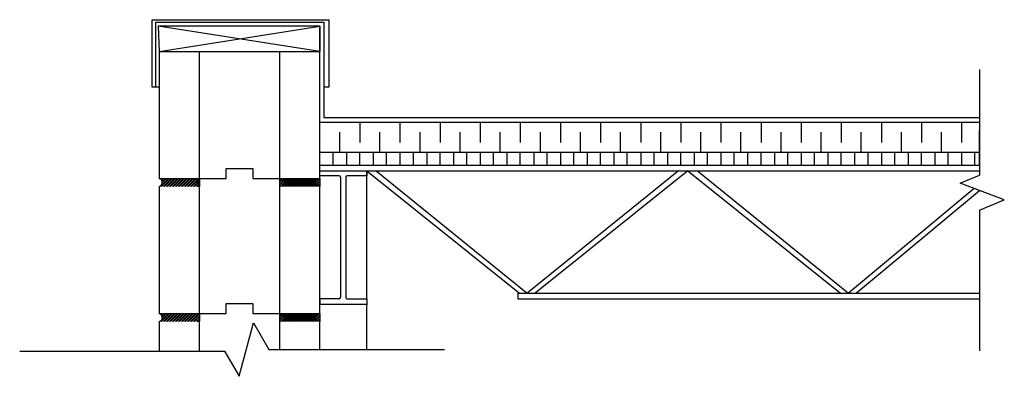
# Model space of a CAD drawing. Extents: x -8161 to 38956, y 80 to 6396.
# Tile 12 of 14: x 31079 to 32552, y 5537 to 6071. Entities that reach past the tile are written whole.
import ezdxf

# ---------------------------------------------------------------- set-up
doc = ezdxf.new("R2010")
doc.units = 0
for name, color, linetype in [('ACIER', 6, 'CONTINUOUS'), ('BOIS', 2, 'CONTINUOUS'), ('DIVISION', 211, 'CONTINUOUS'), ('FINITION', 5, 'CONTINUOUS'), ('ISOBLOC', 3, 'CONTINUOUS'), ('ISOLANT', 9, 'CONTINUOUS'), ('MEMBRANNE TOIT', 130, 'CONTINUOUS'), ('MORTIER', 8, 'CONTINUOUS')]:
    doc.layers.add(name, color=color, linetype=linetype)
pattern_1 = [(45, (27284.1784, 4126.1138), (-2.245064, 2.245064), []), (45, (27284.1784, 4127.7013), (-2.245064, 2.245064), [])]

msp = doc.modelspace()

# ---------------------------------------------------------------- hatches: boundary and pattern name
at = {"layer": 'MORTIER'}
h = msp.add_hatch(dxfattribs=at)
h.set_pattern_fill('STEEL', color=256, style=0)
h.set_pattern_definition(pattern_1)
h.paths.add_polyline_path([(31528.1, 5821.1), (31528.1, 5833.1), (31468.1, 5833.1), (31468.1, 5821.1)])
h.paths.add_polyline_path([(31288.1, 5833.1, -0.746287), (31288.1, 5821.1), (31348.1, 5821.1), (31348.1, 5833.1)])
h = msp.add_hatch(dxfattribs=at)
h.set_pattern_fill('STEEL', color=256, style=0)
h.set_pattern_definition(pattern_1)
h.paths.add_polyline_path([(31528.1, 5821.1), (31528.1, 5833.1), (31468.1, 5833.1), (31468.1, 5821.1)])
h.paths.add_polyline_path([(31288.1, 5833.1, -0.746287), (31288.1, 5821.1), (31348.1, 5821.1), (31348.1, 5833.1)])
h = msp.add_hatch(dxfattribs=at)
h.set_pattern_fill('STEEL', color=256, style=0)
h.set_pattern_definition([(45, (27284.1784, 3924.1138), (-2.245064, 2.245064), []), (45, (27284.1784, 3925.7013), (-2.245064, 2.245064), [])])
h.paths.add_polyline_path([(31528.1, 5619.1), (31528.1, 5631.1), (31468.1, 5631.1), (31468.1, 5619.1)])
h.paths.add_polyline_path([(31288.1, 5631.1, -0.746287), (31288.1, 5619.1), (31348.1, 5619.1), (31348.1, 5631.1)])

# ---------------------------------------------------------------- linework, layer by layer
at = {"layer": 'ACIER'}
for p, q in [((32514.7, 5852.8), (32514.7, 5905.2)), ((32514.7, 5852.8), (32514.7, 5905.2)), ((32514.7, 5852.8), (32514.7, 5905.2)), ((31528.1, 5872.4), (32514.7, 5872.4)), ((31528.1, 5872.4), (32514.7, 5872.4)), ((31528.1, 5872.4), (32514.7, 5872.4)), ((31548.1, 5852.8), (31548.1, 5872.4)), ((31548.1, 5872.4), (31568.1, 5872.4)), ((31548.1, 5852.8), (31548.1, 5872.4)), ((31548.1, 5872.4), (31568.1, 5872.4)), ((31548.1, 5852.8), (31548.1, 5872.4)), ((31548.1, 5872.4), (31568.1, 5872.4)), ((31568.1, 5872.4), (31568.1, 5852.8)), ((31568.1, 5872.4), (31568.1, 5852.8)), ((31568.1, 5872.4), (31568.1, 5852.8)), ((31588.1, 5852.8), (31588.1, 5872.4)), ((31588.1, 5852.8), (31588.1, 5872.4)), ((31588.1, 5852.8), (31588.1, 5872.4)), ((31588.1, 5852.8), (31588.1, 5872.4)), ((31588.1, 5852.8), (31588.1, 5872.4)), ((31588.1, 5852.8), (31588.1, 5872.4)), ((31608.1, 5872.4), (31608.1, 5852.8)), ((31608.1, 5872.4), (31608.1, 5852.8)), ((31608.1, 5872.4), (31608.1, 5852.8)), ((31628.1, 5852.8), (31628.1, 5872.4)), ((31628.1, 5852.8), (31628.1, 5872.4)), ((31628.1, 5852.8), (31628.1, 5872.4)), ((31628.1, 5852.8), (31628.1, 5872.4)), ((31628.1, 5852.8), (31628.1, 5872.4)), ((31628.1, 5852.8), (31628.1, 5872.4)), ((31648.1, 5872.4), (31648.1, 5852.8)), ((31648.1, 5872.4), (31648.1, 5852.8)), ((31648.1, 5872.4), (31648.1, 5852.8)), ((31668.1, 5852.8), (31668.1, 5872.4)), ((31668.1, 5852.8), (31668.1, 5872.4)), ((31668.1, 5852.8), (31668.1, 5872.4)), ((31668.1, 5852.8), (31668.1, 5872.4)), ((31668.1, 5852.8), (31668.1, 5872.4)), ((31668.1, 5852.8), (31668.1, 5872.4)), ((31688.1, 5872.4), (31688.1, 5852.8)), ((31688.1, 5872.4), (31688.1, 5852.8)), ((31688.1, 5872.4), (31688.1, 5852.8)), ((31708.1, 5852.8), (31708.1, 5872.4)), ((31708.1, 5852.8), (31708.1, 5872.4)), ((31708.1, 5852.8), (31708.1, 5872.4)), ((31708.1, 5852.8), (31708.1, 5872.4)), ((31708.1, 5852.8), (31708.1, 5872.4)), ((31708.1, 5852.8), (31708.1, 5872.4)), ((31728.1, 5872.4), (31728.1, 5852.8)), ((31728.1, 5872.4), (31728.1, 5852.8)), ((31728.1, 5872.4), (31728.1, 5852.8)), ((31748.1, 5852.8), (31748.1, 5872.4)), ((31748.1, 5852.8), (31748.1, 5872.4)), ((31748.1, 5852.8), (31748.1, 5872.4)), ((31748.1, 5852.8), (31748.1, 5872.4)), ((31748.1, 5852.8), (31748.1, 5872.4)), ((31748.1, 5852.8), (31748.1, 5872.4)), ((31768.1, 5872.4), (31768.1, 5852.8)), ((31768.1, 5872.4), (31768.1, 5852.8)), ((31768.1, 5872.4), (31768.1, 5852.8)), ((31788.1, 5852.8), (31788.1, 5872.4)), ((31788.1, 5852.8), (31788.1, 5872.4)), ((31788.1, 5852.8), (31788.1, 5872.4)), ((31788.1, 5852.8), (31788.1, 5872.4)), ((31788.1, 5852.8), (31788.1, 5872.4)), ((31788.1, 5852.8), (31788.1, 5872.4)), ((31808.1, 5872.4), (31808.1, 5852.8)), ((31808.1, 5872.4), (31808.1, 5852.8)), ((31808.1, 5872.4), (31808.1, 5852.8)), ((31828.1, 5852.8), (31828.1, 5872.4)), ((31828.1, 5852.8), (31828.1, 5872.4)), ((31828.1, 5852.8), (31828.1, 5872.4)), ((31828.1, 5852.8), (31828.1, 5872.4)), ((31828.1, 5852.8), (31828.1, 5872.4)), ((31828.1, 5852.8), (31828.1, 5872.4)), ((31848.1, 5872.4), (31848.1, 5852.8)), ((31848.1, 5872.4), (31848.1, 5852.8)), ((31848.1, 5872.4), (31848.1, 5852.8)), ((31868.1, 5852.8), (31868.1, 5872.4)), ((31868.1, 5852.8), (31868.1, 5872.4)), ((31868.1, 5852.8), (31868.1, 5872.4)), ((31868.1, 5852.8), (31868.1, 5872.4)), ((31868.1, 5852.8), (31868.1, 5872.4)), ((31868.1, 5852.8), (31868.1, 5872.4)), ((31888.1, 5872.4), (31888.1, 5852.8)), ((31888.1, 5872.4), (31888.1, 5852.8)), ((31888.1, 5872.4), (31888.1, 5852.8)), ((31908.1, 5852.8), (31908.1, 5872.4)), ((31908.1, 5852.8), (31908.1, 5872.4)), ((31908.1, 5852.8), (31908.1, 5872.4)), ((31908.1, 5852.8), (31908.1, 5872.4)), ((31908.1, 5852.8), (31908.1, 5872.4)), ((31908.1, 5852.8), (31908.1, 5872.4)), ((31928.1, 5872.4), (31928.1, 5852.8)), ((31928.1, 5872.4), (31928.1, 5852.8)), ((31928.1, 5872.4), (31928.1, 5852.8)), ((31948.1, 5852.8), (31948.1, 5872.4)), ((31948.1, 5852.8), (31948.1, 5872.4)), ((31948.1, 5852.8), (31948.1, 5872.4)), ((31948.1, 5852.8), (31948.1, 5872.4)), ((31948.1, 5852.8), (31948.1, 5872.4)), ((31948.1, 5852.8), (31948.1, 5872.4)), ((31968.1, 5872.4), (31968.1, 5852.8)), ((31968.1, 5872.4), (31968.1, 5852.8)), ((31968.1, 5872.4), (31968.1, 5852.8)), ((31988.1, 5852.8), (31988.1, 5872.4)), ((31988.1, 5852.8), (31988.1, 5872.4)), ((31988.1, 5852.8), (31988.1, 5872.4)), ((31988.1, 5852.8), (31988.1, 5872.4)), ((31988.1, 5852.8), (31988.1, 5872.4)), ((31988.1, 5852.8), (31988.1, 5872.4)), ((32008.1, 5872.4), (32008.1, 5852.8)), ((32008.1, 5872.4), (32008.1, 5852.8)), ((32008.1, 5872.4), (32008.1, 5852.8)), ((32028.1, 5852.8), (32028.1, 5872.4)), ((32028.1, 5852.8), (32028.1, 5872.4)), ((32028.1, 5852.8), (32028.1, 5872.4)), ((32028.1, 5852.8), (32028.1, 5872.4)), ((32028.1, 5852.8), (32028.1, 5872.4)), ((32028.1, 5852.8), (32028.1, 5872.4)), ((32048.1, 5872.4), (32048.1, 5852.8)), ((32048.1, 5872.4), (32048.1, 5852.8)), ((32048.1, 5872.4), (32048.1, 5852.8)), ((32068.1, 5852.8), (32068.1, 5872.4)), ((32068.1, 5852.8), (32068.1, 5872.4)), ((32068.1, 5852.8), (32068.1, 5872.4)), ((32068.1, 5852.8), (32068.1, 5872.4)), ((32068.1, 5852.8), (32068.1, 5872.4)), ((32068.1, 5852.8), (32068.1, 5872.4)), ((32088.1, 5872.4), (32088.1, 5852.8)), ((32088.1, 5872.4), (32088.1, 5852.8)), ((32088.1, 5872.4), (32088.1, 5852.8)), ((32108.1, 5852.8), (32108.1, 5872.4)), ((32108.1, 5852.8), (32108.1, 5872.4)), ((32108.1, 5852.8), (32108.1, 5872.4)), ((32108.1, 5852.8), (32108.1, 5872.4)), ((32108.1, 5852.8), (32108.1, 5872.4)), ((32108.1, 5852.8), (32108.1, 5872.4)), ((32128.1, 5872.4), (32128.1, 5852.8)), ((32128.1, 5872.4), (32128.1, 5852.8)), ((32128.1, 5872.4), (32128.1, 5852.8)), ((32148.1, 5852.8), (32148.1, 5872.4)), ((32148.1, 5852.8), (32148.1, 5872.4)), ((32148.1, 5852.8), (32148.1, 5872.4)), ((32148.1, 5852.8), (32148.1, 5872.4)), ((32148.1, 5852.8), (32148.1, 5872.4)), ((32148.1, 5852.8), (32148.1, 5872.4)), ((32168.1, 5872.4), (32168.1, 5852.8)), ((32168.1, 5872.4), (32168.1, 5852.8)), ((32168.1, 5872.4), (32168.1, 5852.8)), ((32188.1, 5852.8), (32188.1, 5872.4)), ((32188.1, 5852.8), (32188.1, 5872.4)), ((32188.1, 5852.8), (32188.1, 5872.4)), ((32188.1, 5852.8), (32188.1, 5872.4)), ((32188.1, 5852.8), (32188.1, 5872.4)), ((32188.1, 5852.8), (32188.1, 5872.4)), ((32208.1, 5872.4), (32208.1, 5852.8)), ((32208.1, 5872.4), (32208.1, 5852.8)), ((32208.1, 5872.4), (32208.1, 5852.8)), ((32228.1, 5852.8), (32228.1, 5872.4)), ((32228.1, 5852.8), (32228.1, 5872.4)), ((32228.1, 5852.8), (32228.1, 5872.4)), ((32228.1, 5852.8), (32228.1, 5872.4)), ((32228.1, 5852.8), (32228.1, 5872.4)), ((32228.1, 5852.8), (32228.1, 5872.4)), ((32248.1, 5872.4), (32248.1, 5852.8)), ((32248.1, 5872.4), (32248.1, 5852.8)), ((32248.1, 5872.4), (32248.1, 5852.8)), ((32268.1, 5852.8), (32268.1, 5872.4)), ((32268.1, 5852.8), (32268.1, 5872.4)), ((32268.1, 5852.8), (32268.1, 5872.4)), ((32268.1, 5852.8), (32268.1, 5872.4)), ((32268.1, 5852.8), (32268.1, 5872.4)), ((32268.1, 5852.8), (32268.1, 5872.4)), ((32288.1, 5872.4), (32288.1, 5852.8)), ((32288.1, 5872.4), (32288.1, 5852.8)), ((32288.1, 5872.4), (32288.1, 5852.8)), ((32308.1, 5852.8), (32308.1, 5872.4)), ((32308.1, 5852.8), (32308.1, 5872.4)), ((32308.1, 5852.8), (32308.1, 5872.4)), ((32308.1, 5852.8), (32308.1, 5872.4)), ((32308.1, 5852.8), (32308.1, 5872.4)), ((32308.1, 5852.8), (32308.1, 5872.4)), ((32328.1, 5872.4), (32328.1, 5852.8)), ((32328.1, 5872.4), (32328.1, 5852.8)), ((32328.1, 5872.4), (32328.1, 5852.8)), ((32348.1, 5852.8), (32348.1, 5872.4)), ((32348.1, 5852.8), (32348.1, 5872.4)), ((32348.1, 5852.8), (32348.1, 5872.4)), ((32348.1, 5852.8), (32348.1, 5872.4)), ((32348.1, 5852.8), (32348.1, 5872.4)), ((32348.1, 5852.8), (32348.1, 5872.4)), ((32368.1, 5872.4), (32368.1, 5852.8)), ((32368.1, 5872.4), (32368.1, 5852.8)), ((32368.1, 5872.4), (32368.1, 5852.8)), ((32388.1, 5852.8), (32388.1, 5872.4)), ((32388.1, 5852.8), (32388.1, 5872.4)), ((32388.1, 5852.8), (32388.1, 5872.4)), ((32388.1, 5852.8), (32388.1, 5872.4)), ((32388.1, 5852.8), (32388.1, 5872.4)), ((32388.1, 5852.8), (32388.1, 5872.4)), ((32408.1, 5872.4), (32408.1, 5852.8)), ((32408.1, 5872.4), (32408.1, 5852.8)), ((32408.1, 5872.4), (32408.1, 5852.8)), ((32428.1, 5852.8), (32428.1, 5872.4)), ((32428.1, 5852.8), (32428.1, 5872.4)), ((32428.1, 5852.8), (32428.1, 5872.4)), ((32428.1, 5852.8), (32428.1, 5872.4)), ((32428.1, 5852.8), (32428.1, 5872.4)), ((32428.1, 5852.8), (32428.1, 5872.4)), ((32448.1, 5872.4), (32448.1, 5852.8)), ((32448.1, 5872.4), (32448.1, 5852.8)), ((32448.1, 5872.4), (32448.1, 5852.8)), ((32468.1, 5852.8), (32468.1, 5872.4)), ((32468.1, 5852.8), (32468.1, 5872.4)), ((32468.1, 5852.8), (32468.1, 5872.4)), ((32468.1, 5852.8), (32468.1, 5872.4)), ((32468.1, 5852.8), (32468.1, 5872.4)), ((32468.1, 5852.8), (32468.1, 5872.4)), ((32488.1, 5872.4), (32488.1, 5852.8)), ((32488.1, 5872.4), (32488.1, 5852.8)), ((32488.1, 5872.4), (32488.1, 5852.8)), ((32508.1, 5852.8), (32508.1, 5872.4)), ((32508.1, 5852.8), (32508.1, 5872.4)), ((32508.1, 5852.8), (32508.1, 5872.4)), ((31528.1, 5852.8), (32514.7, 5852.8)), ((31528.1, 5852.8), (32514.7, 5852.8)), ((31528.1, 5852.8), (32514.7, 5852.8)), ((31568.1, 5852.8), (31588.1, 5852.8)), ((31568.1, 5852.8), (31588.1, 5852.8)), ((31568.1, 5852.8), (31588.1, 5852.8)), ((31528.1, 5844.6), (31598.4, 5844.6)), ((31528.1, 5844.6), (32514.7, 5844.6)), ((31528.1, 5844.6), (31598.4, 5844.6)), ((31528.1, 5844.6), (32514.7, 5844.6)), ((31528.1, 5844.6), (31598.4, 5844.6)), ((31528.1, 5844.6), (32514.7, 5844.6)), ((31557.3, 5837), (31528.1, 5837)), ((31557.3, 5837), (31528.1, 5837)), ((31557.3, 5837), (31528.1, 5837)), ((31559.3, 5835), (31559.3, 5655.3)), ((31559.3, 5835), (31559.3, 5655.3)), ((31559.3, 5835), (31559.3, 5655.3)), ((31567.3, 5835), (31567.3, 5655.3)), ((31567.3, 5835), (31567.3, 5655.3)), ((31567.3, 5835), (31567.3, 5655.3)), ((31598.4, 5837), (31569.3, 5837)), ((31598.4, 5837), (31569.3, 5837)), ((31598.4, 5837), (31569.3, 5837)), ((31598.4, 5844.6), (31598.4, 5837)), ((31598.4, 5844.6), (31826.7, 5661.3)), ((31598.4, 5653.3), (31598.4, 5844.6)), ((31598.4, 5844.6), (31598.4, 5837)), ((31598.4, 5844.6), (31826.7, 5661.3)), ((31598.4, 5653.3), (31598.4, 5844.6)), ((31598.4, 5844.6), (31598.4, 5837)), ((31598.4, 5844.6), (31826.7, 5661.3)), ((31598.4, 5653.3), (31598.4, 5844.6)), ((31612.6, 5844.6), (31838.5, 5661.3)), ((31612.6, 5844.6), (31838.5, 5661.3)), ((31612.6, 5844.6), (31838.5, 5661.3)), ((32064.5, 5844.6), (31838.5, 5661.3)), ((32064.5, 5844.6), (31838.5, 5661.3)), ((32064.5, 5844.6), (31838.5, 5661.3)), ((32078.7, 5844.6), (31850.4, 5661.3)), ((32078.7, 5844.6), (31850.4, 5661.3)), ((32078.7, 5844.6), (31850.4, 5661.3)), ((32078.7, 5844.6), (32307, 5661.3)), ((32078.7, 5844.6), (32307, 5661.3)), ((32078.7, 5844.6), (32307, 5661.3)), ((32092.9, 5844.6), (32318.8, 5661.3)), ((32092.9, 5844.6), (32318.8, 5661.3)), ((32092.9, 5844.6), (32318.8, 5661.3)), ((32507.1, 5818.1), (32318.8, 5661.3)), ((32507.1, 5818.1), (32318.8, 5661.3)), ((32514.7, 5814.8), (32330.7, 5661.3)), ((32514.7, 5814.8), (32330.7, 5661.3)), ((32514.7, 5814.8), (32330.7, 5661.3)), ((31824.2, 5661.3), (32514.7, 5661.3)), ((31824.2, 5661.3), (31824.2, 5653.3)), ((31824.2, 5661.3), (32514.7, 5661.3)), ((31824.2, 5661.3), (31824.2, 5653.3)), ((31557.3, 5653.3), (31528.1, 5653.3)), ((31528.1, 5653.3), (31528.1, 5645.3)), ((31557.3, 5653.3), (31528.1, 5653.3)), ((31528.1, 5645.3), (31598.4, 5645.3)), ((31528.1, 5645.3), (31598.4, 5645.3)), ((31569.3, 5653.3), (31598.4, 5653.3)), ((31569.3, 5653.3), (31598.4, 5653.3)), ((31598.4, 5653.3), (31598.4, 5645.3)), ((31598.4, 5653.3), (31598.4, 5645.3)), ((31598.4, 5645.3), (31598.4, 5644)), ((31598.4, 5645.3), (31598.4, 5644)), ((31598.4, 5577.1), (31598.4, 5644)), ((31824.2, 5653.3), (32514.7, 5653.3)), ((31824.2, 5653.3), (32514.7, 5653.3))]:
    msp.add_line(p, q, dxfattribs=at)
for centre, start, end in [((31557.3, 5835), 0, 90), ((31557.3, 5835), 0, 90), ((31557.3, 5835), 0, 90), ((31569.3, 5835), 90, 180), ((31569.3, 5835), 90, 180), ((31569.3, 5835), 90, 180), ((31557.3, 5655.3), 270, 0), ((31557.3, 5655.3), 270, 0), ((31569.3, 5655.3), 180, 270), ((31569.3, 5655.3), 180, 270)]:
    msp.add_arc(centre, 2, start, end, dxfattribs=at)
at = {"layer": 'BOIS'}
for p, q in [((31528.1, 6061.1), (31286.4, 6061.1)), ((31286.4, 6061.1), (31288.1, 6023.1)), ((31528.1, 6023.1), (31286.4, 6061.1)), ((31528.1, 6061.1), (31286.4, 6061.1)), ((31286.4, 6061.1), (31288.1, 6023.1)), ((31528.1, 6023.1), (31286.4, 6061.1)), ((31288.1, 6023.1), (31528.1, 6061.1)), ((31288.1, 6023.1), (31528.1, 6061.1)), ((31528.1, 6023.1), (31528.1, 6061.1)), ((31528.1, 6061.1), (31528.1, 6023.1)), ((31528.1, 6023.1), (31528.1, 6061.1)), ((31528.1, 6061.1), (31528.1, 6023.1)), ((31288.1, 6023.1), (31528.1, 6023.1)), ((31288.1, 6023.1), (31528.1, 6023.1))]:
    msp.add_line(p, q, dxfattribs=at)
at = {"layer": 'DIVISION'}
for p, q in [((32514.7, 5996.1), (32514.7, 5838)), ((32514.7, 5996.1), (32514.7, 5838)), ((32485.7, 5826.2), (32514.7, 5838)), ((32485.7, 5826.2), (32514.7, 5838)), ((32551.9, 5801.2), (32485.7, 5826.2)), ((32551.9, 5801.2), (32485.7, 5826.2)), ((32514.7, 5815.2), (32514.7, 5814.8)), ((32514.7, 5815.2), (32514.7, 5814.8)), ((32514.7, 5785.8), (32551.9, 5801.2)), ((32514.7, 5785.8), (32551.9, 5801.2)), ((32514.7, 5785.8), (32514.7, 5575.5)), ((32514.7, 5785.8), (32514.7, 5575.5)), ((31407.5, 5537.2), (31428.8, 5617)), ((31428.8, 5617), (31451.9, 5577.1)), ((31079.4, 5574.7), (31385.8, 5574.7)), ((31079.4, 5574.7), (31385.8, 5574.7)), ((31385.8, 5574.7), (31407.5, 5537.2)), ((31451.9, 5577.1), (31714.5, 5577.1))]:
    msp.add_line(p, q, dxfattribs=at)
at = {"layer": 'FINITION'}
for p, q in [((31277.6, 5969.8), (31277.6, 6070.6)), ((31277.6, 6070.6), (31541.9, 6070.6)), ((31541.9, 6070.6), (31541.9, 5969.8)), ((31288.1, 5969.8), (31277.6, 5969.8)), ((31541.9, 5969.8), (31534.2, 5969.8))]:
    msp.add_line(p, q, dxfattribs=at)
at = {"layer": 'ISOBLOC'}
for p, q in [((31288.1, 6023.1), (31288.1, 5833.1)), ((31288.1, 6023.1), (31288.1, 5833.1)), ((31348.1, 5833.1), (31348.1, 6023.1)), ((31348.1, 5833.1), (31348.1, 6023.1)), ((31468.1, 6023.1), (31468.1, 5833.1)), ((31468.1, 6023.1), (31468.1, 5833.1)), ((31528.1, 5833.1), (31528.1, 6023.1)), ((31528.1, 5833.1), (31528.1, 6023.1)), ((31388.1, 5833.1), (31388.1, 5848.1)), ((31388.1, 5848.1), (31428.1, 5848.1)), ((31388.1, 5833.1), (31388.1, 5848.1)), ((31388.1, 5848.1), (31428.1, 5848.1)), ((31388.1, 5833.1), (31388.1, 5848.1)), ((31388.1, 5848.1), (31428.1, 5848.1)), ((31388.1, 5833.1), (31388.1, 5848.1)), ((31388.1, 5848.1), (31428.1, 5848.1)), ((31428.1, 5848.1), (31428.1, 5833.1)), ((31428.1, 5848.1), (31428.1, 5833.1)), ((31428.1, 5848.1), (31428.1, 5833.1)), ((31428.1, 5848.1), (31428.1, 5833.1)), ((31288.1, 5833.1), (31348.1, 5833.1)), ((31288.1, 5833.1), (31348.1, 5833.1)), ((31348.1, 5833.1), (31388.1, 5833.1)), ((31348.1, 5833.1), (31348.1, 5821.1)), ((31348.1, 5833.1), (31388.1, 5833.1)), ((31348.1, 5833.1), (31388.1, 5833.1)), ((31348.1, 5833.1), (31348.1, 5821.1)), ((31348.1, 5833.1), (31388.1, 5833.1)), ((31428.1, 5833.1), (31468.1, 5833.1)), ((31428.1, 5833.1), (31468.1, 5833.1)), ((31428.1, 5833.1), (31468.1, 5833.1)), ((31428.1, 5833.1), (31468.1, 5833.1)), ((31468.1, 5833.1), (31468.1, 5821.1)), ((31468.1, 5833.1), (31528.1, 5833.1)), ((31468.1, 5833.1), (31468.1, 5821.1)), ((31468.1, 5833.1), (31528.1, 5833.1)), ((31288.1, 5821.1), (31288.1, 5631.1)), ((31288.1, 5821.1), (31288.1, 5631.1)), ((31348.1, 5631.1), (31348.1, 5821.1)), ((31348.1, 5631.1), (31348.1, 5821.1)), ((31468.1, 5821.1), (31468.1, 5631.1)), ((31468.1, 5821.1), (31468.1, 5631.1)), ((31528.1, 5631.1), (31528.1, 5821.1)), ((31528.1, 5631.1), (31528.1, 5821.1)), ((31388.1, 5631.1), (31388.1, 5646.1)), ((31388.1, 5646.1), (31428.1, 5646.1)), ((31388.1, 5631.1), (31388.1, 5646.1)), ((31388.1, 5646.1), (31428.1, 5646.1)), ((31428.1, 5646.1), (31428.1, 5631.1)), ((31428.1, 5646.1), (31428.1, 5631.1)), ((31288.1, 5631.1), (31348.1, 5631.1)), ((31348.1, 5631.1), (31388.1, 5631.1)), ((31348.1, 5631.1), (31348.1, 5619.1)), ((31348.1, 5631.1), (31388.1, 5631.1)), ((31428.1, 5631.1), (31468.1, 5631.1)), ((31428.1, 5631.1), (31468.1, 5631.1)), ((31468.1, 5631.1), (31468.1, 5619.1)), ((31468.1, 5631.1), (31528.1, 5631.1)), ((31288.1, 5619.1), (31288.1, 5574.7)), ((31348.1, 5574.7), (31348.1, 5619.1)), ((31468.1, 5619.1), (31468.1, 5577.1)), ((31528.1, 5577.1), (31528.1, 5619.1))]:
    msp.add_line(p, q, dxfattribs=at)
at = {"layer": 'ISOLANT'}
for p, q in [((31528.1, 5917.4), (32514.7, 5917.4)), ((31528.1, 5917.4), (32514.7, 5917.4)), ((31558.1, 5917.4), (31588.1, 5917.4)), ((31558.1, 5917.4), (31588.1, 5917.4)), ((31588.1, 5917.4), (31588.1, 5887.1)), ((31588.1, 5917.4), (31588.1, 5887.1)), ((31648.1, 5917.4), (31648.1, 5887.1)), ((31648.1, 5917.4), (31648.1, 5887.1)), ((31708.1, 5917.4), (31708.1, 5887.1)), ((31708.1, 5917.4), (31708.1, 5887.1)), ((31768.1, 5917.4), (31768.1, 5887.1)), ((31768.1, 5917.4), (31768.1, 5887.1)), ((31828.1, 5917.4), (31828.1, 5887.1)), ((31828.1, 5917.4), (31828.1, 5887.1)), ((31888.1, 5917.4), (31888.1, 5887.1)), ((31888.1, 5917.4), (31888.1, 5887.1)), ((31948.1, 5917.4), (31948.1, 5887.1)), ((31948.1, 5917.4), (31948.1, 5887.1)), ((32008.1, 5917.4), (32008.1, 5887.1)), ((32008.1, 5917.4), (32008.1, 5887.1)), ((32068.1, 5917.4), (32068.1, 5887.1)), ((32068.1, 5917.4), (32068.1, 5887.1)), ((32128.1, 5917.4), (32128.1, 5887.1)), ((32128.1, 5917.4), (32128.1, 5887.1)), ((32188.1, 5917.4), (32188.1, 5887.1)), ((32188.1, 5917.4), (32188.1, 5887.1)), ((32248.1, 5917.4), (32248.1, 5887.1)), ((32248.1, 5917.4), (32248.1, 5887.1)), ((32308.1, 5917.4), (32308.1, 5887.1)), ((32308.1, 5917.4), (32308.1, 5887.1)), ((32368.1, 5917.4), (32368.1, 5887.1)), ((32368.1, 5917.4), (32368.1, 5887.1)), ((32428.1, 5917.4), (32428.1, 5887.1)), ((32428.1, 5917.4), (32428.1, 5887.1)), ((32488.1, 5917.4), (32488.1, 5887.1)), ((32488.1, 5917.4), (32488.1, 5887.1)), ((31558.1, 5872.4), (31558.1, 5902.6)), ((31558.1, 5872.4), (31558.1, 5902.6)), ((31618.1, 5872.4), (31618.1, 5902.6)), ((31618.1, 5872.4), (31618.1, 5902.6)), ((31678.1, 5872.4), (31678.1, 5902.6)), ((31678.1, 5872.4), (31678.1, 5902.6)), ((31738.1, 5872.4), (31738.1, 5902.6)), ((31738.1, 5872.4), (31738.1, 5902.6)), ((31798.1, 5872.4), (31798.1, 5902.6)), ((31798.1, 5872.4), (31798.1, 5902.6)), ((31858.1, 5872.4), (31858.1, 5902.6)), ((31858.1, 5872.4), (31858.1, 5902.6)), ((31918.1, 5872.4), (31918.1, 5902.6)), ((31918.1, 5872.4), (31918.1, 5902.6)), ((31978.1, 5872.4), (31978.1, 5902.6)), ((31978.1, 5872.4), (31978.1, 5902.6)), ((32038.1, 5872.4), (32038.1, 5902.6)), ((32038.1, 5872.4), (32038.1, 5902.6)), ((32098.1, 5872.4), (32098.1, 5902.6)), ((32098.1, 5872.4), (32098.1, 5902.6)), ((32158.1, 5872.4), (32158.1, 5902.6)), ((32158.1, 5872.4), (32158.1, 5902.6)), ((32218.1, 5872.4), (32218.1, 5902.6)), ((32218.1, 5872.4), (32218.1, 5902.6)), ((32278.1, 5872.4), (32278.1, 5902.6)), ((32278.1, 5872.4), (32278.1, 5902.6)), ((32338.1, 5872.4), (32338.1, 5902.6)), ((32338.1, 5872.4), (32338.1, 5902.6)), ((32398.1, 5872.4), (32398.1, 5902.6)), ((32398.1, 5872.4), (32398.1, 5902.6)), ((32458.1, 5872.4), (32458.1, 5902.6)), ((32458.1, 5872.4), (32458.1, 5902.6))]:
    msp.add_line(p, q, dxfattribs=at)
at = {"layer": 'MEMBRANNE TOIT'}
for p, q in [((31283.1, 5969.8), (31283.1, 6067)), ((31283.1, 6067), (31534.2, 6067)), ((31534.2, 6067), (31534.2, 5924.3)), ((31534.2, 5924.3), (32514.7, 5924.3)), ((31534.2, 5924.3), (32514.7, 5924.3))]:
    msp.add_line(p, q, dxfattribs=at)
at = {"layer": 'MORTIER'}
for p, q in [((31528.1, 5833.1), (31528.1, 5821.1)), ((31528.1, 5833.1), (31528.1, 5821.1)), ((31528.1, 5631.1), (31528.1, 5619.1))]:
    msp.add_line(p, q, dxfattribs=at)
for centre in [(31286.3, 5827.1), (31286.3, 5827.1), (31286.3, 5625.1)]:
    msp.add_arc(centre, 6.26, 286.533, 73.467, dxfattribs=at)

doc.saveas('drawing.dxf')
